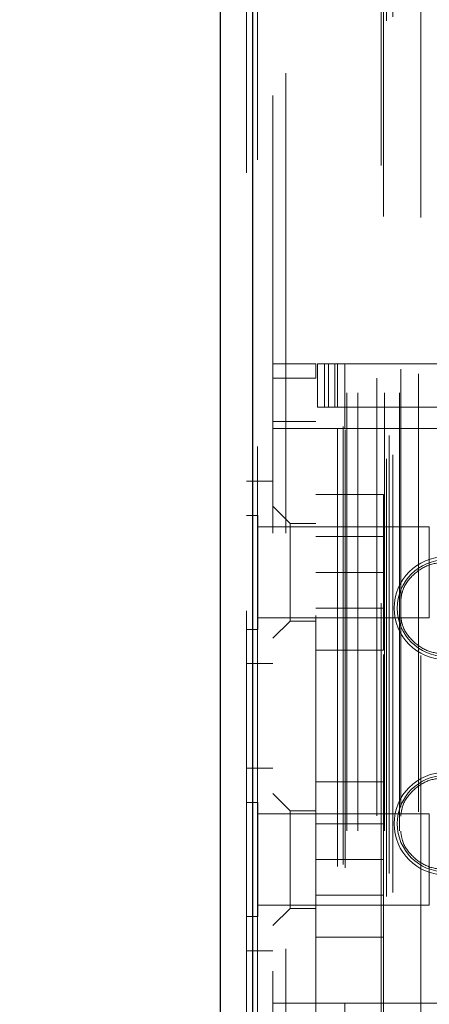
# Model space of a CAD drawing. Header units: inches. Extents: x 0.2 to 10.8, y 0.2 to 8.2.
# Tile 77 of 98: x 5.715 to 5.8084, y 3.5838 to 3.8086. Entities that reach past the tile are written whole.
import ezdxf

# ---------------------------------------------------------------- set-up
doc = ezdxf.new("R2010")
doc.units = ezdxf.units.IN
doc.header["$MEASUREMENT"] = 0
doc.linetypes.add('HIDDEN', pattern=[0.075, 0.05, -0.025])
doc.layers.add('DIMENSIONS', color=140, linetype='Continuous')
doc.layers.add('SLD-0', color=179, linetype='Continuous')
doc.styles.add('SLDTEXTSTYLE0', font='TXT', dxfattribs={"width": 0.7})
doc.dimstyles.new('SLDDIMSTYLE0', dxfattribs={"dimtxt": 0.084961, "dimasz": 0.13, "dimexe": 0, "dimexo": 0.0625, "dimgap": 0.02124, "dimtad": 0, "dimtih": 1, "dimtoh": 1, "dimlfac": 12, "dimrnd": 1e-09, "dimzin": 12, "dimdsep": 46, "dimtxsty": 'SLDTEXTSTYLE0', "dimsah": 1, "dimcen": 0.09, "dimadec": 0, "dimazin": 3, "dimtfac": 1, "dimtofl": 0, "dimtmove": 0, "dimatfit": 3, "dimfxl": 0, "dimfrac": 2, "dimtolj": 1, "dimtzin": 12, "dimarcsym": 0})
doc.dimstyles.new('SLDDIMSTYLE1', dxfattribs={"dimtxt": 0.084961, "dimasz": 0.13, "dimexe": 0, "dimexo": 0.0625, "dimgap": 0.02124, "dimtad": 0, "dimtih": 1, "dimtoh": 1, "dimlfac": 12, "dimrnd": 1e-09, "dimzin": 12, "dimdsep": 46, "dimtxsty": 'SLDTEXTSTYLE0', "dimsah": 1, "dimcen": 0.09, "dimadec": 0, "dimazin": 3, "dimtfac": 1, "dimtmove": 0, "dimatfit": 0, "dimfxl": 0, "dimfrac": 2, "dimtolj": 1, "dimtzin": 12, "dimarcsym": 0})

# ---------------------------------------------------------------- blocks, each defined once
blk = doc.blocks.new('_D_17')
at = {"layer": 'DIMENSIONS'}
for p, q in [((5.81304, 4.91405), (5.36516, 4.91405)), ((5.49016, 4.91405), (5.49016, 4.13719)), ((5.32858, 3.98314), (5.30005, 3.98314)), ((5.30005, 3.98314), (5.30005, 3.84811)), ((5.65173, 3.98314), (5.68026, 3.98314)), ((5.68026, 3.98314), (5.68026, 3.84811)), ((5.30005, 3.84811), (5.32858, 3.84811)), ((5.68026, 3.84811), (5.65173, 3.84811)), ((5.49016, 3.37371), (5.49016, 3.82909)), ((5.81304, 3.37371), (5.36516, 3.37371))]:
    blk.add_line(p, q, dxfattribs=at)
for points in [[(5.49016, 4.91405), (5.47016, 4.78405), (5.51016, 4.78405)], [(5.49016, 3.37371), (5.51016, 3.50371), (5.47016, 3.50371)]]:
    blk.add_solid(points, dxfattribs=at)
at = {"layer": 'DIMENSIONS', "char_height": 0.083333, "attachment_point": 1, "style": 'SLDTEXTSTYLE0'}
for s, insert in [('18.48', (5.32858, 4.10959)), ('469.5', (5.32858, 3.95554))]:
    blk.add_mtext(s, dxfattribs=dict(at, insert=insert))
blk = doc.blocks.new('_D_18')
at = {"layer": 'DIMENSIONS'}
for p, q in [((5.78245, 5.0293), (5.00333, 5.0293)), ((5.12833, 5.0293), (5.12833, 4.59843)), ((4.96675, 4.4683), (4.93822, 4.4683)), ((4.93822, 4.4683), (4.93822, 4.33327)), ((5.2899, 4.4683), (5.31843, 4.4683)), ((5.31843, 4.4683), (5.31843, 4.33327)), ((4.93822, 4.33327), (4.96675, 4.33327)), ((5.31843, 4.33327), (5.2899, 4.33327)), ((5.12833, 3.25838), (5.12833, 4.17922)), ((5.78245, 3.25838), (5.00333, 3.25838))]:
    blk.add_line(p, q, dxfattribs=at)
for points in [[(5.12833, 5.0293), (5.10833, 4.8993), (5.14833, 4.8993)], [(5.12833, 3.25838), (5.14833, 3.38838), (5.10833, 3.38838)]]:
    blk.add_solid(points, dxfattribs=at)
at = {"layer": 'DIMENSIONS', "char_height": 0.083333, "attachment_point": 1, "style": 'SLDTEXTSTYLE0'}
for s, insert in [('21.25', (4.96675, 4.59474)), ('539.8', (4.96675, 4.44069)), ('OPENING', (4.86629, 4.28664))]:
    blk.add_mtext(s, dxfattribs=dict(at, insert=insert))
blk = doc.blocks.new('_D_19')
at = {"layer": 'DIMENSIONS'}
for p, q in [((5.49016, 3.37371), (5.49016, 3.62371)), ((5.81304, 3.37371), (5.36516, 3.37371)), ((5.80841, 3.16996), (5.36516, 3.16996)), ((5.49016, 2.93558), (5.49016, 3.16996)), ((4.96996, 2.93558), (4.94143, 2.93558)), ((4.94143, 2.93558), (4.94143, 2.80055)), ((5.22242, 2.93558), (5.25095, 2.93558)), ((5.25095, 2.93558), (5.25095, 2.80055)), ((5.37559, 2.93558), (5.49016, 2.93558)), ((4.94143, 2.80055), (4.96996, 2.80055)), ((5.25095, 2.80055), (5.22242, 2.80055))]:
    blk.add_line(p, q, dxfattribs=at)
for points in [[(5.49016, 3.37371), (5.51016, 3.50371), (5.47016, 3.50371)], [(5.49016, 3.16996), (5.47016, 3.03996), (5.51016, 3.03996)]]:
    blk.add_solid(points, dxfattribs=at)
at = {"layer": 'DIMENSIONS', "char_height": 0.083333, "attachment_point": 1, "style": 'SLDTEXTSTYLE0'}
for s, insert in [('2.45', (4.96996, 3.06202)), ('62.1', (4.96996, 2.90797))]:
    blk.add_mtext(s, dxfattribs=dict(at, insert=insert))

msp = doc.modelspace()

# ---------------------------------------------------------------- linework, layer by layer
at = {"layer": 'SLD-0', "linetype": 'HIDDEN', "lineweight": 18}
for p, q in [((5.7986134, 3.2083655), (5.7986134, 5.0793769)), ((5.800045, 3.2092896), (5.800045, 5.0784487)), ((5.7681303, 5.0765907), (5.7681303, 3.2111517)), ((5.7691722, 3.2111517), (5.7691722, 5.0765907)), ((5.7691722, 5.0765907), (5.7691722, 3.2111517)), ((5.797433, 5.0753437), (5.797433, 3.2123943)), ((5.7666931, 5.0736456), (5.7666931, 3.2140968)), ((5.7891808, 3.2149702), (5.7891808, 5.0727722)), ((5.7991977, 3.2136679), (5.7991977, 5.0740745)), ((5.7887481, 3.215701), (5.7887481, 5.0720414)), ((5.7895814, 3.2234182), (5.7895814, 5.0643242)), ((5.7895814, 3.2234182), (5.7895814, 5.0643242)), ((5.792114, 3.2234182), (5.792114, 5.0643242)), ((5.7979367, 5.0636601), (5.7979367, 3.2240827)), ((5.7981488, 3.2234182), (5.7981488, 5.0643242)), ((5.8015938, 3.2234182), (5.8015938, 5.0643242)), ((5.8064659, 5.0634229), (5.8064659, 3.224318)), ((5.7964222, 3.2267842), (5.7964222, 5.0609582)), ((5.8059185, 3.2277134), (5.8059185, 5.060029)), ((5.8059185, 3.2277134), (5.8059185, 5.060029)), ((5.8018626, 3.2288222), (5.8018626, 5.0589274)), ((5.7726931, 4.9913295), (5.7726931, 3.2964129)), ((5.7756931, 3.2964129), (5.7756931, 4.9913295)), ((5.7756931, 3.2964129), (5.7756931, 4.9913295)), ((5.7756931, 4.9913295), (5.7756931, 3.2964129)), ((5.7756931, 4.9913295), (5.7756931, 3.2964129)), ((5.7726931, 3.7300185), (5.7825357, 3.7300185)), ((5.7825357, 3.7300185), (5.7825357, 3.7267377)), ((5.7828637, 3.720176), (5.7828637, 3.7300185)), ((5.7828637, 3.7300185), (5.7845042, 3.7300185)), ((5.7845042, 3.720176), (5.7845042, 3.7300185)), ((5.7853579, 3.7300185), (5.7845042, 3.7300185)), ((5.7845042, 3.720176), (5.7845042, 3.7300185)), ((5.7853579, 3.720176), (5.7853579, 3.7300185)), ((5.7853579, 3.7300185), (5.7868457, 3.7300185)), ((5.7868457, 3.720176), (5.7868457, 3.7300185)), ((5.8771994, 3.7300185), (5.7868457, 3.7300185)), ((5.7874569, 3.7300185), (5.7874569, 3.720176)), ((5.7890973, 3.7300185), (5.7890973, 3.720176)), ((5.7726931, 3.7267377), (5.7825357, 3.7267377)), ((5.7726931, 3.7267377), (5.7825357, 3.7267377)), ((5.7825357, 3.5725382), (5.7825357, 3.7267377)), ((5.7845042, 3.720176), (5.7828637, 3.720176)), ((5.7853579, 3.720176), (5.7845042, 3.720176)), ((5.7868457, 3.720176), (5.7853579, 3.720176)), ((5.8771994, 3.720176), (5.7868457, 3.720176)), ((5.7890973, 3.720176), (5.7890973, 3.7152547)), ((5.7825357, 3.7168952), (5.7726931, 3.7168952)), ((5.7825357, 3.7152547), (5.7726931, 3.7152547)), ((5.7874569, 3.7152547), (5.7825357, 3.7152547)), ((5.7874569, 3.7152547), (5.7874569, 3.5840211)), ((5.7874569, 3.7152547), (5.7874569, 3.5840211)), ((5.7890973, 3.7152547), (5.7874569, 3.7152547)), ((5.8789923, 3.7152547), (5.7890973, 3.7152547)), ((5.8789923, 3.7152547), (5.7890973, 3.7152547)), ((5.7726931, 3.7032462), (5.7666931, 3.7032462)), ((5.7825357, 3.7001629), (5.7979523, 3.7001629)), ((5.7979523, 3.6824129), (5.7979523, 3.7001629)), ((5.7766301, 3.6936012), (5.7726931, 3.6975382)), ((5.7692973, 3.6954337), (5.7666931, 3.6954337)), ((5.7692973, 3.669392), (5.7692973, 3.6954337)), ((5.8083598, 3.6928295), (5.7692973, 3.6928295)), ((5.7766301, 3.6936012), (5.7766301, 3.6712915)), ((5.7825357, 3.6936012), (5.7766301, 3.6936012)), ((5.8083598, 3.6719962), (5.8083598, 3.6928295)), ((5.7979523, 3.6905754), (5.7825357, 3.6905754)), ((5.7825357, 3.6824129), (5.7979523, 3.6824129)), ((5.7979523, 3.6646629), (5.7979523, 3.6824129)), ((5.7825357, 3.6742504), (5.7979523, 3.6742504)), ((5.7692973, 3.6719962), (5.8083598, 3.6719962)), ((5.7726931, 3.6673545), (5.7766301, 3.6712915)), ((5.7766301, 3.6712915), (5.7825357, 3.6712915)), ((5.7666931, 3.669392), (5.7692973, 3.669392)), ((5.7825357, 3.6646629), (5.7979523, 3.6646629)), ((5.7666931, 3.6615795), (5.7726931, 3.6615795)), ((5.7726931, 3.6376629), (5.7666931, 3.6376629)), ((5.7825357, 3.6345795), (5.7979523, 3.6345795)), ((5.7979523, 3.6168295), (5.7979523, 3.6345795)), ((5.7766301, 3.6279844), (5.7726931, 3.6319214)), ((5.7692973, 3.6298504), (5.7666931, 3.6298504)), ((5.7692973, 3.6038087), (5.7692973, 3.6298504)), ((5.8083598, 3.6272462), (5.7692973, 3.6272462)), ((5.7766301, 3.6279844), (5.7766301, 3.6168295)), ((5.7825357, 3.6279844), (5.7766301, 3.6279844)), ((5.8083598, 3.6064129), (5.8083598, 3.6272462)), ((5.7979523, 3.624992), (5.7825357, 3.624992)), ((5.7766301, 3.6168295), (5.7766301, 3.6056747)), ((5.7825357, 3.6168295), (5.7979523, 3.6168295)), ((5.7979523, 3.5990795), (5.7979523, 3.6168295)), ((5.7825357, 3.608667), (5.7979523, 3.608667)), ((5.7692973, 3.6064129), (5.8083598, 3.6064129)), ((5.7726931, 3.6017377), (5.7766301, 3.6056747)), ((5.7766301, 3.6056747), (5.7825357, 3.6056747)), ((5.7666931, 3.6038087), (5.7692973, 3.6038087)), ((5.7825357, 3.5990795), (5.7979523, 3.5990795)), ((5.7666931, 3.5959962), (5.7726931, 3.5959962)), ((5.7726931, 3.5840211), (5.7825357, 3.5840211)), ((5.7874569, 3.5840211), (5.7825357, 3.5840211)), ((5.7890973, 3.5840211), (5.7874569, 3.5840211)), ((5.7890973, 3.5840211), (5.7890973, 3.5790999)), ((5.7890973, 3.5840211), (5.8789923, 3.5840211)), ((5.7890973, 3.5840211), (5.8789923, 3.5840211))]:
    msp.add_line(p, q, dxfattribs=at)
at = {"layer": 'SLD-0', "linetype": 'Continuous', "lineweight": 25}
for p, q in [((5.7681303, 3.2111517), (5.7681303, 5.0765907)), ((5.7606931, 5.0736456), (5.7606931, 3.2140968))]:
    msp.add_line(p, q, dxfattribs=at)
at = {"layer": 'SLD-0', "linetype": 'HIDDEN', "lineweight": 18}
for centre, radius in [((5.8120632, 3.6742442), 0.0117145), ((5.8120632, 3.6742442), 0.0110038), ((5.8120632, 3.6250316), 0.0117145), ((5.8120632, 3.6250316), 0.0110038)]:
    msp.add_arc(centre, radius, 90, 270, dxfattribs=at)
for points, knots in [([(5.8018626, 3.6759701), (5.8019693, 3.6767554), (5.8022627, 3.6789129), (5.804459, 3.6818657), (5.8079118, 3.6843149), (5.8106794, 3.6846304), (5.8120632, 3.6847882)], [0, 0, 0, 0, 0.16020075, 0.44013383, 0.72006692, 1, 1, 1, 1]), ([(5.8120632, 3.6637003), (5.8106794, 3.663858), (5.8079118, 3.6641736), (5.804459, 3.6666228), (5.8022627, 3.6695756), (5.8019693, 3.6717331), (5.8018626, 3.6725184)], [0, 0, 0, 0, 0.27993308, 0.55986617, 0.83979925, 1, 1, 1, 1]), ([(5.8018626, 3.6267575), (5.8019693, 3.6275428), (5.8022627, 3.6297003), (5.804459, 3.6326531), (5.8079118, 3.6351023), (5.8106794, 3.6354178), (5.8120632, 3.6355756)], [0, 0, 0, 0, 0.16020075, 0.44013383, 0.72006692, 1, 1, 1, 1]), ([(5.8120632, 3.6144877), (5.8106794, 3.6146454), (5.8079118, 3.614961), (5.804459, 3.6174102), (5.8022627, 3.620363), (5.8019693, 3.6225205), (5.8018626, 3.6233058)], [0, 0, 0, 0, 0.27993308, 0.55986617, 0.83979925, 1, 1, 1, 1])]:
    msp.add_open_spline(points, degree=3, knots=knots, dxfattribs=at)

# ---------------------------------------------------------------- dimensions: what is measured, and where the dimension line sits
at = {"layer": 'DIMENSIONS'}
dim = msp.add_linear_dim(base=(5.1283268, 3.2583794), p1=(5.8324543, 5.0292961), p2=(5.8324543, 3.2583794), angle=90, text='<>\\POPENING', dimstyle='SLDDIMSTYLE0', dxfattribs=at)
dim.commit()
dim.dimension.update_dxf_attribs({"geometry": '_D_18', "text_midpoint": (5.1283268, 4.3888237), "dimtype": 160})
for base, p1, p2, dimstyle, picture, middle in [((5.4901575, 3.3737127), (5.8630376, 4.9140461), (5.8630376, 3.3737127), 'SLDDIMSTYLE0', '_D_17', (5.4901575, 3.983144)), ((5.4901574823, 3.3737127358), (5.8584079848, 3.1699627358), (5.8630376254, 3.3737127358), 'SLDDIMSTYLE1', '_D_19', (5.4901574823, 2.935578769))]:
    dim = msp.add_linear_dim(base=base, p1=p1, p2=p2, angle=90, dimstyle=dimstyle, dxfattribs=at)
    dim.commit()
    dim.dimension.update_dxf_attribs({"geometry": picture, "text_midpoint": middle, "dimtype": 160})

doc.saveas('drawing.dxf')
